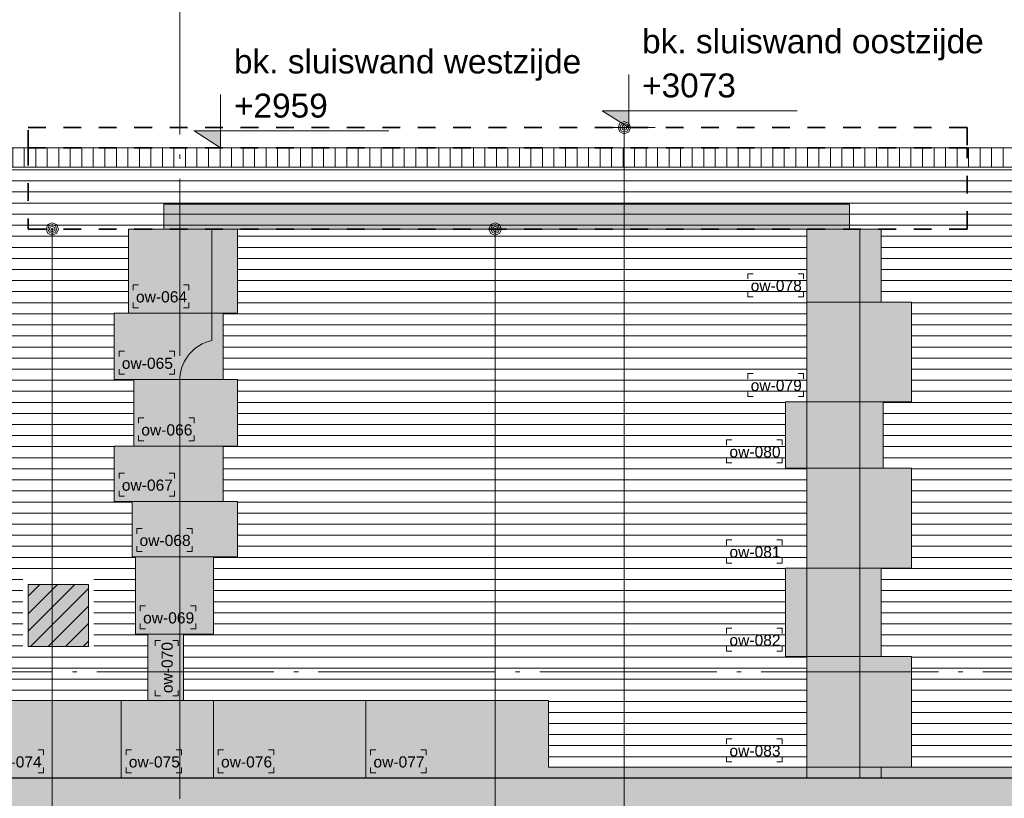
# Model space of a CAD drawing. Extents: x -294884 to 286267, y 0 to 1429765.
# Tile 107 of 178: x -4186 to 1372, y 704515 to 708910. Entities that reach past the tile are written whole.
import ezdxf

# ---------------------------------------------------------------- set-up
doc = ezdxf.new("R2010")
doc.units = 0
doc.header["$MEASUREMENT"] = 0
doc.linetypes.add('DASHDOT', pattern=[1250, 1000, -112.5, 25, -112.5])
doc.linetypes.add('DASHED', pattern=[200, 100, -100])
for name, color, linetype in [('A-0019-AFDEKVLAK', 1, 'Continuous'), ('A-0030-STRAMIEN', 1, 'Continuous'), ('A-0070-SYMBOOL', 1, 'Continuous'), ('A-0306--', 1, 'Continuous'), ('A-0307-TEKST', 7, 'Continuous')]:
    doc.layers.add(name, color=color, linetype=linetype)
pattern_1 = [(0, (0, 0), (0, 62.5), [])]
pattern_2 = [(90, (0, 0), (-65, 4e-15), [])]
pattern_3 = [(225, (0, 0), (49.497475, -49.497475), [])]

# ---------------------------------------------------------------- blocks, each defined once
blk = doc.blocks.new('M-NIEUW_144')
at = {"linetype": 'Continuous', "lineweight": 5}
h = blk.add_hatch(dxfattribs=at)
h.set_pattern_fill('@AVMWV', color=8, style=0, pattern_type=0)
h.set_pattern_definition(pattern_2)
h.paths.add_polyline_path([(147030.8, -3013), (147030.8, -3123), (155343.3, -3123), (155343.3, -3013)], flags=0)
h = blk.add_hatch(dxfattribs=at)
h.set_pattern_fill('@AVMWV', color=8, style=0, pattern_type=0)
h.set_pattern_definition(pattern_2)
h.paths.add_polyline_path([(155343.3, -3013), (155343.3, -3123), (160147.8, -3123), (160191.1, -3113.3), (160198.3, -3013)], flags=0)
h = blk.add_hatch(dxfattribs=at)
h.set_pattern_fill('@AVMWH2', color=251, style=0, pattern_type=0)
h.set_pattern_definition(pattern_1)
h.paths.add_polyline_path([(147650.5, -6509.1), (147650.5, -6561.2), (146880, -6571.6), (146880, -6151.2), (146402.8, -6133.6), (146402.8, -5932.4), (146351.9, -5932.4), (146196.7, -5932.4), (146196.7, -5721.2), (146196.7, -5472.4), (146416.8, -5472.4), (146416.8, -5012.4), (146202.2, -5012.4), (146202.2, -4881.2), (146202.2, -4552.4), (146401.1, -4552.4), (146416.8, -4552.4), (146416.8, -4092.4), (146370.1, -4092.4), (146326.5, -4092.4), (146202.2, -4092.4), (146202.2, -4038.7), (146202.2, -3632.4), (146383.7, -3632.4), (146383.7, -3256.2), (146414.1, -3253), (147030.8, -3253), (147030.8, -3123), (150343.4, -3123), (150343.4, -3471.6), (150760.5, -3471.6), (150760.5, -3946.6), (150680.5, -3946.6), (150680.5, -4321.6), (150790.5, -4321.6), (150790.5, -4697.6), (150680.5, -4697.6), (150680.5, -5009.6), (150780.5, -5009.6), (150780.5, -5321.6), (150800.5, -5321.6), (150800.5, -5758.6), (150870.5, -5758.6), (150870.5, -6133.6), (147650.5, -6133.6), (147650.5, -6391.2)], flags=0)
h = blk.add_hatch(dxfattribs=at)
h.set_pattern_fill('@AVMWH2', color=251, style=0, pattern_type=0)
h.set_pattern_definition(pattern_1)
h.paths.add_polyline_path([(155179.2, -6509.1), (155179.2, -5884.6), (155009.2, -5884.6), (155009.2, -5386.6), (155179.2, -5386.6), (155179.2, -4821.6), (155019.2, -4821.6), (155019.2, -4446.6), (155179.2, -4446.6), (155179.2, -3883.6), (155009.2, -3883.6), (155009.2, -3471.6), (150343.4, -3471.6), (150343.4, -3123), (160093.9, -3123), (160070.9, -3795.9), (159990.8, -3815.2), (159997.5, -4617.9), (159978, -4617.9), (159948, -4997.9), (160141, -4997.9), (160141, -4711.2), (160460.5, -4701.6), (160460.5, -5259.3), (160660.5, -5259.3), (160660.5, -6509.1)], flags=0)
for color, points in [(254, [(150960, -3471.6), (150960, -3331.2), (154830, -3331.2), (154830, -3471.6)]), (8, [(147650.5, -6571.6), (147650.5, -6133.6), (150870.5, -6133.6), (150870.5, -5758.6), (150800.5, -5758.6), (150800.5, -5321.6), (150780.5, -5321.6), (150780.5, -5009.6), (150680.5, -5009.6), (150680.5, -4697.6), (150790.5, -4697.6), (150790.5, -4321.6), (150680.5, -4321.6), (150680.5, -3946.6), (150760.5, -3946.6), (150760.5, -3471.6), (151375.5, -3471.6), (151375.5, -3946.6), (151295.5, -3946.6), (151295.5, -4321.6), (151375.5, -4321.6), (151375.5, -4697.6), (151295.5, -4697.6), (151295.5, -5009.6), (151375.5, -5009.6), (151375.5, -5321.6), (151240.5, -5321.6), (151240.5, -5758.6), (151070.9, -5758.6), (151070.9, -6133.6), (153130.5, -6133.6), (153130.5, -6509.1), (154589.2, -6509.1), (154589.2, -5884.6), (154469.2, -5884.6), (154469.2, -5386.6), (154589.2, -5386.6), (154589.2, -4821.6), (154469.2, -4821.6), (154469.2, -4446.6), (154589.2, -4446.6), (154589.2, -3883.6), (154589.2, -3471.6), (155009.2, -3471.6), (155009.2, -3883.6), (155179.2, -3883.6), (155179.2, -4446.6), (155019.2, -4446.6), (155019.2, -4821.6), (155179.2, -4821.6), (155179.2, -5386.6), (155009.2, -5386.6), (155009.2, -5884.6), (155179.2, -5884.6), (155179.2, -6509.1), (155009.2, -6509.1), (155009.2, -6571.6)]), (8, [(155009.2, -6509.1), (160660.5, -6509.1), (160660.5, -6571.6), (155009.2, -6571.6)]), (111, [(127081.7, -6571.6), (181581.7, -6571.6), (181581.7, -9178.8), (180446.7, -9201.6), (179741, -9211.6), (179035.4, -9261.6), (178329.7, -9261.6), (176542.9, -8651.6), (175727.8, -8513), (175131.6, -8421.6), (174426, -8231.6), (173720.3, -8161.6), (173014.7, -8181.6), (171227.9, -8511.6), (170522.2, -8571.6), (169816.6, -8571.6), (169110.9, -8541.6), (168405.2, -8501.6), (167699.6, -8461.6), (165912.8, -8441.6), (164501.5, -8451.6), (163795.9, -8481.6), (163090.2, -8481.6), (161678.9, -8511.6), (159892.1, -8361.6), (158480.8, -8331.6), (157775.2, -8321.6), (157069.5, -8301.6), (155658.2, -8291.6), (153871.4, -8261.6), (153165.8, -8261.6), (152460.1, -8251.6), (151754.4, -8241.6), (151048.8, -8241.6), (149262, -8241.6), (147850.7, -8301.6), (147145.1, -8311.6), (146439.4, -8321.6), (145028.1, -8351.6), (142426.5, -8497.8), (141830, -8461.6), (141124.3, -8551.6), (137926.2, -8751.6), (136514.9, -8791.6), (135809.3, -8851.6), (133692.3, -9021.6), (131199.9, -8851.6), (130494.2, -8791.6), (127479.3, -8484.9), (127081.7, -8464.3)])]:
    blk.add_hatch(color=color, dxfattribs=at).paths.add_polyline_path(points, flags=0)
h = blk.add_hatch(dxfattribs=at)
h.set_pattern_fill('@AVMWH2', color=251, style=0, pattern_type=0)
h.set_pattern_definition([(180, (0, 0), (-8e-15, -62.5), [])])
h.paths.add_polyline_path([(154589.2, -6509.1), (153130.5, -6509.1), (153130.5, -6133.6), (151070.9, -6133.6), (151070.9, -5758.6), (151240.5, -5758.6), (151240.5, -5321.6), (151375.5, -5321.6), (151375.5, -5009.6), (151295.5, -5009.6), (151295.5, -4697.6), (151375.5, -4697.6), (151375.5, -4321.6), (151295.5, -4321.6), (151295.5, -3946.6), (151375.5, -3946.6), (151375.5, -3471.6), (154589.2, -3471.6), (154589.2, -3883.6), (154589.2, -4446.6), (154469.2, -4446.6), (154469.2, -4821.6), (154589.2, -4821.6), (154589.2, -5386.6), (154469.2, -5386.6), (154469.2, -5884.6), (154589.2, -5884.6)], flags=0)
at = {"layer": 'A-0030-STRAMIEN', "linetype": 'Continuous', "lineweight": 5}
for points in [[(153434, -2804), (153584, -2804), (153584, -2899)], [(151130.7, -2918), (151280.7, -2918), (151280.7, -3013)]]:
    blk.add_hatch(color=253, dxfattribs=at).paths.add_polyline_path(points, flags=0)
at = {"color": 4, "linetype": 'DASHED', "lineweight": 35}
blk.add_lwpolyline([(150193.4, -3013), (150193.4, -2899), (155493.3, -2899), (155493.3, -3013)], dxfattribs=at)
at = {"color": 7, "linetype": 'Continuous', "lineweight": 18}
for points in [[(155343.3, -3013), (147030.8, -3013)], [(155343.3, -3013), (160198.3, -3013)], [(154589.2, -3471.6), (154589.2, -6571.6)], [(154889.2, -3471.6), (154889.2, -6571.6)]]:
    blk.add_lwpolyline(points, dxfattribs=at)
at = {"color": 4, "linetype": 'DASHED', "lineweight": 35}
blk.add_lwpolyline([(150193.4, -3013), (150193.4, -3471.6), (155493.3, -3471.6), (155493.3, -3013)], close=True, dxfattribs=at)
at = {"color": 1, "linetype": 'Continuous', "lineweight": 13}
for points in [[(155343.3, -3123), (147030.8, -3123)], [(155343.3, -3123), (160147.8, -3123)], [(150760.5, -3471.6), (150760.5, -3946.6), (150680.5, -3946.6), (150680.5, -4321.6), (150790.5, -4321.6), (150790.5, -4697.6), (150680.5, -4697.6), (150680.5, -5009.6), (150780.5, -5009.6), (150780.5, -5321.6), (150800.5, -5321.6), (150800.5, -5758.6), (150870.5, -5758.6), (150870.5, -6133.6), (147650.5, -6133.6), (147650.5, -6571.6)], [(151375.5, -3471.6), (151375.5, -3946.6), (151295.5, -3946.6), (151295.5, -4321.6), (151375.5, -4321.6), (151375.5, -4697.6), (151295.5, -4697.6), (151295.5, -5009.6), (151375.5, -5009.6), (151375.5, -5321.6), (151240.5, -5321.6), (151240.5, -5758.6), (151070.9, -5758.6), (151070.9, -6133.6), (153130.5, -6133.6), (153130.5, -6509.1), (154589.2, -6509.1)], [(155009.2, -6509.1), (154589.2, -6509.1), (154589.2, -5884.6), (154469.2, -5884.6), (154469.2, -5386.6), (154589.2, -5386.6), (154589.2, -4821.6), (154469.2, -4821.6), (154469.2, -4446.6), (154589.2, -4446.6), (154589.2, -3883.6), (154589.2, -3883.6), (154589.2, -3471.6)], [(155009.2, -3471.6), (155009.2, -3883.6), (155179.2, -3883.6), (155179.2, -4446.6), (155019.2, -4446.6), (155019.2, -4821.6), (155179.2, -4821.6), (155179.2, -5386.6), (155009.2, -5386.6), (155009.2, -5884.6), (155179.2, -5884.6), (155179.2, -6509.1), (155009.2, -6509.1), (155009.2, -6571.6)], [(155179.2, -6509.1), (160648.2, -6509.1)]]:
    blk.add_lwpolyline(points, dxfattribs=at)
at = {"color": 254, "linetype": 'Continuous', "lineweight": 13}
blk.add_lwpolyline([(150960, -3471.6), (150960, -3331.2), (154830, -3331.2), (154830, -3471.6)], close=True, dxfattribs=at)
at = {"color": 7, "linetype": 'Continuous', "lineweight": 18}
blk.add_lwpolyline([(150960, -3471.6), (150960, -3331.2), (154830, -3331.2), (154830, -3471.6)], close=True, dxfattribs=at)
at = {"color": 8, "linetype": 'Continuous', "lineweight": 13}
blk.add_lwpolyline([(147650.5, -6133.6), (150870.5, -6133.6), (150870.5, -5758.6), (150800.5, -5758.6), (150800.5, -5321.6), (150780.5, -5321.6), (150780.5, -5009.6), (150680.5, -5009.6), (150680.5, -4697.6), (150790.5, -4697.6), (150790.5, -4321.6), (150680.5, -4321.6), (150680.5, -3946.6), (150760.5, -3946.6), (150760.5, -3471.6), (151375.5, -3471.6), (151375.5, -3946.6), (151295.5, -3946.6), (151295.5, -4321.6), (151375.5, -4321.6), (151375.5, -4697.6), (151295.5, -4697.6), (151295.5, -5009.6), (151375.5, -5009.6), (151375.5, -5321.6), (151240.5, -5321.6), (151240.5, -5758.6), (151070.9, -5758.6), (151070.9, -6133.6), (153130.5, -6133.6), (153130.5, -6509.1), (154589.2, -6509.1), (154589.2, -5884.6), (154469.2, -5884.6), (154469.2, -5386.6), (154589.2, -5386.6), (154589.2, -4821.6), (154469.2, -4821.6), (154469.2, -4446.6), (154589.2, -4446.6), (154589.2, -3883.6), (154589.2, -3883.6), (154589.2, -3471.6), (155009.2, -3471.6), (155009.2, -3883.6), (155179.2, -3883.6), (155179.2, -4446.6), (155019.2, -4446.6), (155019.2, -4821.6), (155179.2, -4821.6), (155179.2, -5386.6), (155009.2, -5386.6), (155009.2, -5884.6), (155179.2, -5884.6), (155179.2, -6509.1), (155009.2, -6509.1), (155009.2, -6571.6), (147650.5, -6571.6)], dxfattribs=at)
at = {"color": 7, "linetype": 'Continuous', "lineweight": 18}
blk.add_lwpolyline([(151050.5, -6572.7), (151050.5, -4311.6, -0.338039), (151230.5, -4101.6), (151230.5, -3471.6)], format="xyb", dxfattribs=at)
at = {"color": 8, "linetype": 'Continuous', "lineweight": 5}
for points in [[(155009.2, -3883.6), (154589.2, -3883.6)], [(151295.5, -3946.6), (150760.5, -3946.6)], [(151295.5, -4321.6), (150790.5, -4321.6)], [(155019.2, -4446.6), (154589.2, -4446.6)], [(151295.5, -4697.6), (150790.5, -4697.6)], [(155019.2, -4821.6), (154589.2, -4821.6)], [(151295.5, -5009.6), (150780.5, -5009.6)], [(151240.5, -5321.6), (150780.5, -5321.6)], [(155009.2, -5386.6), (154589.2, -5386.6)], [(151070.9, -5758.6), (150870.5, -5758.6)], [(155009.2, -5884.6), (154589.2, -5884.6)], [(150720, -6133.6), (150720, -6571.6)], [(151070.9, -6133.6), (150870.5, -6133.6)], [(151240.5, -6133.6), (151240.5, -6571.6)], [(152100.7, -6133.6), (152100.7, -6571.6)]]:
    blk.add_lwpolyline(points, dxfattribs=at)
at = {"color": 8, "linetype": 'Continuous', "lineweight": 13}
blk.add_lwpolyline([(155009.2, -6509.1), (160660.5, -6509.1), (160660.5, -6571.6), (155009.2, -6571.6)], close=True, dxfattribs=at)
at = {"color": 111, "linetype": 'Continuous', "lineweight": 13}
blk.add_lwpolyline([(127081.7, -6571.6), (181581.7, -6571.6)], dxfattribs=at)
at = {"color": 5, "linetype": 'Continuous', "lineweight": 25}
blk.add_lwpolyline([(181581.7, -6571.6), (127081.7, -6571.6)], dxfattribs=at)
at = {"layer": 'A-0030-STRAMIEN', "color": 1, "linetype": 'DASHDOT', "lineweight": 13}
for points in [[(151050.5, -687.8), (151050.5, -10611)], [(181581.7, -5971.6), (127081.7, -5971.6)]]:
    blk.add_lwpolyline(points, dxfattribs=at)
at = {"layer": 'A-0030-STRAMIEN', "color": 1, "linetype": 'Continuous', "lineweight": 13}
for points in [[(153584, -2599), (153584, -2899), (153434, -2804), (154534, -2804)], [(151280.7, -2713), (151280.7, -3013), (151130.7, -2918), (152230.7, -2918)], [(153434, -2899), (153734, -2899)], [(151130.7, -3013), (151430.7, -3013)]]:
    blk.add_lwpolyline(points, dxfattribs=at)
at = {"layer": 'A-0070-SYMBOOL', "color": 7, "linetype": 'Continuous', "lineweight": 18}
for points in [[(153594.1, -2899), (153583.8, -2923.7), (153559.1, -2934), (153534.4, -2923.7), (153524.1, -2899), (153534.4, -2874.3), (153559.1, -2864), (153583.8, -2874.3)], [(153584.1, -2899), (153576.8, -2916.7), (153559.1, -2924), (153541.4, -2916.7), (153534.1, -2899), (153541.4, -2881.3), (153559.1, -2874), (153576.8, -2881.3)], [(153574.1, -2899), (153569.7, -2909.6), (153559.1, -2914), (153548.5, -2909.6), (153544.1, -2899), (153548.5, -2888.4), (153559.1, -2884), (153569.7, -2888.4)], [(153564.1, -2899), (153562.7, -2902.5), (153559.1, -2904), (153555.6, -2902.5), (153554.1, -2899), (153555.6, -2895.5), (153559.1, -2894), (153562.7, -2895.5)], [(150295, -3471.6), (150305.2, -3496.4), (150330, -3506.6), (150354.7, -3496.4), (150365, -3471.6), (150354.7, -3446.9), (150330, -3436.6), (150305.2, -3446.9)], [(152795, -3471.6), (152805.2, -3496.4), (152830, -3506.6), (152854.7, -3496.4), (152865, -3471.6), (152854.7, -3446.9), (152830, -3436.6), (152805.2, -3446.9)], [(150305, -3471.6), (150312.3, -3489.3), (150330, -3496.6), (150347.7, -3489.3), (150355, -3471.6), (150347.7, -3453.9), (150330, -3446.6), (150312.3, -3453.9)], [(150315, -3471.6), (150319.4, -3482.2), (150330, -3486.6), (150340.6, -3482.2), (150345, -3471.6), (150340.6, -3461), (150330, -3456.6), (150319.4, -3461)], [(150325, -3471.6), (150326.5, -3475.2), (150330, -3476.6), (150333.5, -3475.2), (150335, -3471.6), (150333.5, -3468.1), (150330, -3466.6), (150326.5, -3468.1)], [(152805, -3471.6), (152812.3, -3489.3), (152830, -3496.6), (152847.7, -3489.3), (152855, -3471.6), (152847.7, -3453.9), (152830, -3446.6), (152812.3, -3453.9)], [(152815, -3471.6), (152819.4, -3482.2), (152830, -3486.6), (152840.6, -3482.2), (152845, -3471.6), (152840.6, -3461), (152830, -3456.6), (152819.4, -3461)], [(152825, -3471.6), (152826.5, -3475.2), (152830, -3476.6), (152833.5, -3475.2), (152835, -3471.6), (152833.5, -3468.1), (152830, -3466.6), (152826.5, -3468.1)]]:
    blk.add_lwpolyline(points, close=True, dxfattribs=at)
at = {"layer": 'A-0070-SYMBOOL', "color": 1, "linetype": 'Continuous', "lineweight": 13}
blk.add_lwpolyline([(153559.1, -2899), (153559.1, -7211.2), (153960, -7211.2)], dxfattribs=at)
at = {"layer": 'A-0306--', "color": 1, "linetype": 'Continuous', "lineweight": 13}
for points in [[(154286.7, -3723.6), (154256.7, -3723.6), (154256.7, -3753.6)], [(154540, -3723.6), (154570, -3723.6), (154570, -3753.6)], [(150817.1, -3786.6), (150787.1, -3786.6), (150787.1, -3816.6)], [(151070.5, -3786.6), (151100.5, -3786.6), (151100.5, -3816.6)], [(154286.7, -3853.6), (154256.7, -3853.6), (154256.7, -3823.6)], [(154540, -3853.6), (154570, -3853.6), (154570, -3823.6)], [(150817.1, -3916.6), (150787.1, -3916.6), (150787.1, -3886.6)], [(151070.5, -3916.6), (151100.5, -3916.6), (151100.5, -3886.6)], [(150737.1, -4161.6), (150707.1, -4161.6), (150707.1, -4191.6)], [(150990.5, -4161.6), (151020.5, -4161.6), (151020.5, -4191.6)], [(150737.1, -4291.6), (150707.1, -4291.6), (150707.1, -4261.6)], [(150990.5, -4291.6), (151020.5, -4291.6), (151020.5, -4261.6)], [(154286.7, -4286.6), (154256.7, -4286.6), (154256.7, -4316.6)], [(154540, -4286.6), (154570, -4286.6), (154570, -4316.6)], [(154286.7, -4416.6), (154256.7, -4416.6), (154256.7, -4386.6)], [(154540, -4416.6), (154570, -4416.6), (154570, -4386.6)], [(150847.1, -4537.6), (150817.1, -4537.6), (150817.1, -4567.6)], [(151100.5, -4537.6), (151130.5, -4537.6), (151130.5, -4567.6)], [(150847.1, -4667.6), (150817.1, -4667.6), (150817.1, -4637.6)], [(151100.5, -4667.6), (151130.5, -4667.6), (151130.5, -4637.6)], [(154166.7, -4661.6), (154136.7, -4661.6), (154136.7, -4691.6)], [(154420, -4661.6), (154450, -4661.6), (154450, -4691.6)], [(154166.7, -4791.6), (154136.7, -4791.6), (154136.7, -4761.6)], [(154420, -4791.6), (154450, -4791.6), (154450, -4761.6)], [(150737.1, -4849.6), (150707.1, -4849.6), (150707.1, -4879.6)], [(150990.5, -4849.6), (151020.5, -4849.6), (151020.5, -4879.6)], [(150737.1, -4979.6), (150707.1, -4979.6), (150707.1, -4949.6)], [(150990.5, -4979.6), (151020.5, -4979.6), (151020.5, -4949.6)], [(150837.1, -5161.6), (150807.1, -5161.6), (150807.1, -5191.6)], [(151090.5, -5161.6), (151120.5, -5161.6), (151120.5, -5191.6)], [(150837.1, -5291.6), (150807.1, -5291.6), (150807.1, -5261.6)], [(151090.5, -5291.6), (151120.5, -5291.6), (151120.5, -5261.6)], [(154166.7, -5226.6), (154136.7, -5226.6), (154136.7, -5256.6)], [(154420, -5226.6), (154450, -5226.6), (154450, -5256.6)], [(154166.7, -5356.6), (154136.7, -5356.6), (154136.7, -5326.6)], [(154420, -5356.6), (154450, -5356.6), (154450, -5326.6)], [(150857.1, -5598.6), (150827.1, -5598.6), (150827.1, -5628.6)], [(151110.5, -5598.6), (151140.5, -5598.6), (151140.5, -5628.6)], [(150857.1, -5728.6), (150827.1, -5728.6), (150827.1, -5698.6)], [(151110.5, -5728.6), (151140.5, -5728.6), (151140.5, -5698.6)], [(154166.7, -5724.6), (154136.7, -5724.6), (154136.7, -5754.6)], [(154420, -5724.6), (154450, -5724.6), (154450, -5754.6)], [(150910.9, -5823.6), (150910.9, -5793.6), (150940.9, -5793.6)], [(151040.9, -5823.6), (151040.9, -5793.6), (151010.9, -5793.6)], [(154166.7, -5854.6), (154136.7, -5854.6), (154136.7, -5824.6)], [(154420, -5854.6), (154450, -5854.6), (154450, -5824.6)], [(150910.9, -6077), (150910.9, -6107), (150940.9, -6107)], [(151040.9, -6077), (151040.9, -6107), (151010.9, -6107)], [(154166.7, -6349.1), (154136.7, -6349.1), (154136.7, -6379.1)], [(154420, -6349.1), (154450, -6349.1), (154450, -6379.1)], [(150250, -6411.6), (150280, -6411.6), (150280, -6441.6)], [(150776.7, -6411.6), (150746.7, -6411.6), (150746.7, -6441.6)], [(151030, -6411.6), (151060, -6411.6), (151060, -6441.6)], [(151297.1, -6411.6), (151267.1, -6411.6), (151267.1, -6441.6)], [(151550.5, -6411.6), (151580.5, -6411.6), (151580.5, -6441.6)], [(152157.4, -6411.6), (152127.4, -6411.6), (152127.4, -6441.6)], [(152410.7, -6411.6), (152440.7, -6411.6), (152440.7, -6441.6)], [(154166.7, -6479.1), (154136.7, -6479.1), (154136.7, -6449.1)], [(154420, -6479.1), (154450, -6479.1), (154450, -6449.1)], [(150250, -6541.6), (150280, -6541.6), (150280, -6511.6)], [(150776.7, -6541.6), (150746.7, -6541.6), (150746.7, -6511.6)], [(151030, -6541.6), (151060, -6541.6), (151060, -6511.6)], [(151297.1, -6541.6), (151267.1, -6541.6), (151267.1, -6511.6)], [(151550.5, -6541.6), (151580.5, -6541.6), (151580.5, -6511.6)], [(152157.4, -6541.6), (152127.4, -6541.6), (152127.4, -6511.6)], [(152410.7, -6541.6), (152440.7, -6541.6), (152440.7, -6511.6)]]:
    blk.add_lwpolyline(points, dxfattribs=at)
at = {"layer": 'A-0307-TEKST', "color": 7, "linetype": 'Continuous', "char_height": 63, "attachment_point": 7, "line_spacing_factor": 1.333333}
for s, insert in [('{\\fArial|b0|i0|c12|p0;ow-078}', (154272.3, -3823.6)), ('{\\fArial|b0|i0|c12|p0;ow-064}', (150802.8, -3886.6)), ('{\\fArial|b0|i0|c12|p0;ow-065}', (150722.8, -4261.6)), ('{\\fArial|b0|i0|c12|p0;ow-079}', (154272.3, -4386.6)), ('{\\fArial|b0|i0|c12|p0;ow-066}', (150832.8, -4637.6)), ('{\\fArial|b0|i0|c12|p0;ow-067}', (150722.8, -4949.6)), ('{\\fArial|b0|i0|c12|p0;ow-068}', (150822.8, -5261.6)), ('{\\fArial|b0|i0|c12|p0;ow-081}', (154152.3, -5326.6)), ('{\\fArial|b0|i0|c12|p0;ow-069}', (150842.8, -5698.6)), ('{\\fArial|b0|i0|c12|p0;ow-082}', (154152.3, -5824.6)), ('{\\fArial|b0|i0|c12|p0;ow-083}', (154152.3, -6449.1)), ('{\\fArial|b0|i0|c12|p0;ow-074}', (149982.3, -6511.6)), ('{\\fArial|b0|i0|c12|p0;ow-075}', (150762.3, -6511.6)), ('{\\fArial|b0|i0|c12|p0;ow-076}', (151282.8, -6511.6)), ('{\\fArial|b0|i0|c12|p0;ow-077}', (152143, -6511.6))]:
    blk.add_mtext(s, dxfattribs=dict(at, insert=insert))
for s, insert, rotation in [('{\\fArial|b0|i0|c12|p0;ow-080}', (154152.3, -4761.6), 359.9999), ('{\\fArial|b0|i0|c12|p0;ow-070}', (151010.9, -6091.3), 90)]:
    blk.add_mtext(s, dxfattribs=dict(at, insert=insert, rotation=rotation))
at = {"linetype": 'Continuous'}
for points, layer in [([(150164.6, -5857.8), (150164.6, -5447.8), (150564.6, -5447.8), (150564.6, -5857.8)], 'A-0019-AFDEKVLAK'), ([(153651.7, -2572.9), (154188.5, -2572.9), (154188.5, -2749.1), (153651.7, -2749.1)], 'A-0030-STRAMIEN'), ([(151348.4, -2686.9), (151885.2, -2686.9), (151885.2, -2863.1), (151348.4, -2863.1)], 'A-0030-STRAMIEN')]:
    blk.add_wipeout(points, dxfattribs=at).dxf.layer = layer
at = {"layer": 'A-0030-STRAMIEN', "color": 7, "linetype": 'Continuous', "char_height": 135, "attachment_point": 7, "line_spacing_factor": 0.933333}
for s, insert in [('{\\fArial|b0|i0|c12|p0;+3073}', (153659.2, -2730.4)), ('{\\fArial|b0|i0|c12|p0;+2959}', (151355.9, -2844.4))]:
    blk.add_mtext(s, dxfattribs=dict(at, insert=insert))
at = {"linetype": 'Continuous'}
blk.add_wipeout([(150534.6, -5827.8), (150194.6, -5827.8), (150194.6, -5477.8), (150534.6, -5477.8)], dxfattribs=at)
at = {"linetype": 'Continuous', "lineweight": 9}
blk.add_hatch(color=253, dxfattribs=at).paths.add_polyline_path([(150534.6, -5827.8), (150194.6, -5827.8), (150194.6, -5477.8), (150534.6, -5477.8)], flags=0)
blk.add_hatch(color=253, dxfattribs=at).paths.add_polyline_path([(150534.6, -5827.8), (150194.6, -5827.8), (150194.6, -5477.8), (150534.6, -5477.8)], flags=0)
h = blk.add_hatch(dxfattribs=at)
h.set_pattern_fill('^HT0B001', color=11, style=0, pattern_type=0)
h.set_pattern_definition(pattern_3)
h.paths.add_polyline_path([(150534.6, -5827.8), (150194.6, -5827.8), (150194.6, -5477.8), (150534.6, -5477.8)], flags=0)
h = blk.add_hatch(dxfattribs=at)
h.set_pattern_fill('^HT0B001', color=11, style=0, pattern_type=0)
h.set_pattern_definition(pattern_3)
h.paths.add_polyline_path([(150534.6, -5827.8), (150194.6, -5827.8), (150194.6, -5477.8), (150534.6, -5477.8)], flags=0)
at = {"color": 7, "linetype": 'Continuous', "lineweight": 18}
blk.add_lwpolyline([(150534.6, -5827.8), (150194.6, -5827.8), (150194.6, -5477.8), (150534.6, -5477.8)], close=True, dxfattribs=at)
at = {"layer": 'A-0070-SYMBOOL', "color": 1, "linetype": 'Continuous', "lineweight": 13}
for points in [[(150330, -3471.6), (150330, -7211.2), (150220, -7211.2)], [(152830, -3471.6), (152830, -7911.2), (150220, -7911.2)]]:
    blk.add_lwpolyline(points, dxfattribs=at)
at = {"linetype": 'Continuous'}
for points in [[(153651.7, -2362.7), (155560.1, -2362.7), (155560.1, -2573.9), (153651.7, -2573.9)], [(151348.4, -2476.7), (153283.6, -2476.7), (153283.5, -2687.9), (151348.3, -2687.9)]]:
    blk.add_wipeout(points, dxfattribs=at).dxf.layer = 'A-0030-STRAMIEN'
at = {"layer": 'A-0030-STRAMIEN', "color": 7, "linetype": 'Continuous', "char_height": 135, "attachment_point": 7, "line_spacing_factor": 0.933333}
for s, insert in [('{\\fArial|b0|i0|c12|p0;bk. sluiswand oostzijde}', (153659.2, -2520.2)), ('{\\fArial|b0|i0|c12|p0;bk. sluiswand westzijde}', (151355.9, -2634.2))]:
    blk.add_mtext(s, dxfattribs=dict(at, insert=insert))

msp = doc.modelspace()

# ---------------------------------------------------------------- block references
msp.add_blockref('M-NIEUW_144', (-154332, 711200))

doc.saveas('drawing.dxf')
